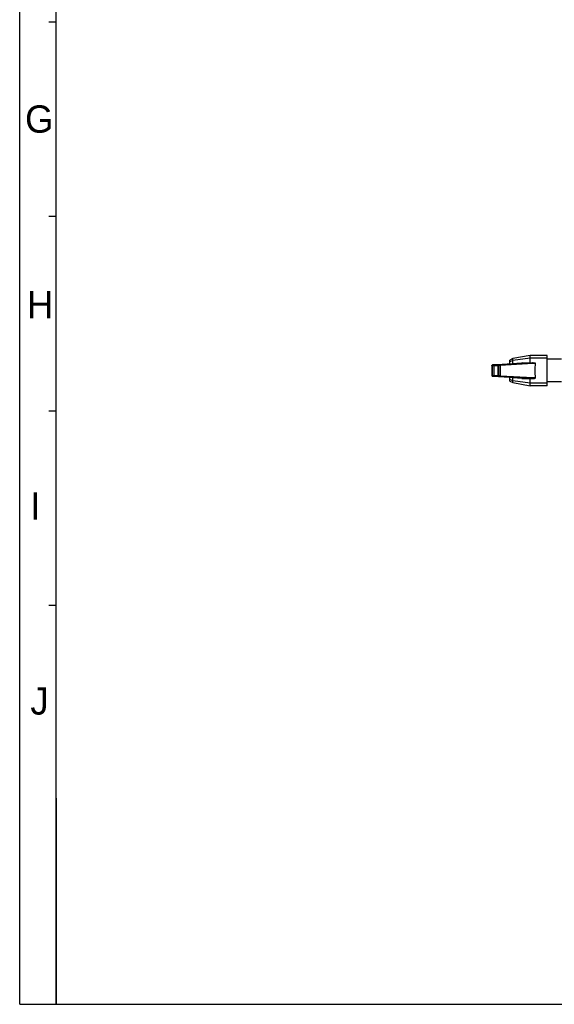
# Model space of a CAD drawing. Header units: millimetres. Extents: x -173733 to 2162, y 0 to 2473.
# Tile 1 of 17: x 0 to 342, y 0 to 629. Entities that reach past the tile are written whole.
import ezdxf

# ---------------------------------------------------------------- set-up
doc = ezdxf.new("R2010")
doc.units = ezdxf.units.MM
doc.header["$LTSCALE"] = 108.9
doc.layers.get('0').update_dxf_attribs({"linetype": 'CONTINUOUS'})
doc.layers.add('solid', color=7, linetype='CONTINUOUS', lineweight=30)
doc.styles.add('TEXTSTYLE_2', font='txt')

msp = doc.modelspace()

# ---------------------------------------------------------------- linework, layer by layer
at = {"color": 7, "linetype": 'Continuous'}
for p, q in [((0, 0), (0, 1400)), ((23.33, 0), (23.33, 1373.33)), ((23.33, 503.47), (18.54, 503.47)), ((23.33, 379.2), (18.54, 379.2)), ((23.33, 254.93), (18.54, 254.93)), ((23.33, 130.67), (23.33, 0)), ((0, 0), (1980, 0)), ((23.33, 0), (1956.67, 0))]:
    msp.add_line(p, q, dxfattribs=at)
at = {"color": 2, "linetype": 'Continuous'}
for p, q in [((23.32, 131.72), (23.32, -0.01)), ((23.32, -0.01), (1956.65, -0.01))]:
    msp.add_line(p, q, dxfattribs=at)
at = {"layer": 'solid'}
for p, q in [((23.33, 627.73), (18.54, 627.73)), ((302.26, 408.7), (320.99, 410.06)), ((302.29, 408.7), (321.02, 410.06)), ((327.8, 410.06), (306.05, 408.79)), ((328.25, 409.56), (307.02, 408.32)), ((315.16, 412.74), (313.16, 411.74)), ((313.16, 409.49), (313.16, 411.74)), ((315.16, 411.53), (313.16, 410.76)), ((326.16, 414.74), (315.16, 412.74)), ((326.16, 413.07), (315.16, 411.53)), ((315.16, 409.64), (315.16, 412.74)), ((320.62, 410.08), (320.62, 410.06)), ((320.62, 410.08), (320.64, 410.06)), ((320.99, 410.06), (321.02, 410.06)), ((321.02, 410.06), (327.8, 410.06)), ((321.11, 410.07), (321.12, 410.07)), ((321.12, 410.07), (321.29, 410.07)), ((321.29, 410.07), (329, 410.07)), ((326.16, 410.07), (326.16, 414.74)), ((337.16, 414.74), (326.16, 414.74)), ((337.16, 413.07), (326.16, 413.07)), ((329.5, 409.57), (328.38, 409.57)), ((337.16, 395.4), (337.16, 414.74)), ((346.16, 412.32), (337.16, 412.32)), ((301.8, 408.2), (301.8, 401.93)), ((301.8, 408.2), (301.8, 401.93)), ((301.95, 408.16), (301.8, 408.2)), ((301.8, 408.2), (301.8, 408.2)), ((301.95, 408.16), (301.95, 401.97)), ((302.26, 408.7), (302.29, 408.7)), ((302.44, 408.66), (302.29, 408.7)), ((305.6, 408.69), (302.99, 408.66)), ((305.66, 408.19), (303.04, 408.16)), ((303.04, 408.16), (303.04, 401.98)), ((306.52, 408.76), (305.6, 408.69)), ((305.66, 408.19), (305.66, 401.94)), ((306.07, 408.19), (305.66, 408.19)), ((306.99, 408.26), (306.07, 408.19)), ((306.07, 408.19), (306.07, 401.94)), ((306.36, 408.76), (306.39, 408.76)), ((306.53, 408.76), (306.52, 408.76)), ((306.99, 408.26), (306.99, 401.87)), ((307.03, 408.26), (306.99, 408.26)), ((307.03, 408.26), (307.03, 401.87)), ((301.8, 401.93), (301.95, 401.97)), ((301.8, 401.93), (301.8, 401.93)), ((320.99, 400.07), (302.26, 401.43)), ((302.26, 401.43), (302.29, 401.43)), ((302.29, 401.43), (302.44, 401.47)), ((321.02, 400.07), (302.29, 401.43)), ((302.99, 401.48), (305.6, 401.44)), ((303.04, 401.98), (305.66, 401.94)), ((305.6, 401.44), (306.52, 401.37)), ((305.66, 401.94), (306.07, 401.94)), ((306.05, 401.34), (327.8, 400.07)), ((306.07, 401.94), (306.99, 401.87)), ((306.53, 401.37), (306.52, 401.37)), ((306.99, 401.87), (307.03, 401.87)), ((307.02, 401.81), (328.25, 400.57)), ((313.16, 398.4), (313.16, 400.64)), ((315.16, 398.6), (313.16, 399.38)), ((313.16, 398.4), (315.16, 397.4)), ((315.16, 397.4), (315.16, 400.5)), ((326.16, 397.07), (315.16, 398.6)), ((315.16, 397.4), (326.16, 395.4)), ((320.62, 400.07), (320.62, 400.05)), ((320.64, 400.07), (320.62, 400.05)), ((321.02, 400.07), (320.99, 400.07)), ((327.8, 400.07), (321.02, 400.07)), ((321.11, 400.07), (321.12, 400.07)), ((321.29, 400.07), (321.12, 400.07)), ((321.29, 400.07), (329, 400.07)), ((326.16, 395.4), (326.16, 400.07)), ((337.16, 397.07), (326.16, 397.07)), ((328.38, 400.57), (329.5, 400.57)), ((346.16, 397.82), (337.16, 397.82)), ((337.16, 395.4), (326.16, 395.4))]:
    msp.add_line(p, q, dxfattribs=at)
for centre, radius, start, end in [((321.13, 408.11), 1.96, 93.26389, 94.16221), ((321.13, 408.11), 1.96, 90.56821, 93.26422), ((321.13, 408.53), 1.53, 91.75863, 94.16304), ((321.13, 408.54), 1.53, 90.55277, 91.75749), ((327.94, 407.74), 2.33, 90.00149, 93.37935), ((328.38, 407.31), 2.25, 90.00144, 93.34617), ((302.3, 408.2), 0.5, 108.31343, 179.99999), ((302.3, 408.2), 0.496, 155.71054, 158.55427), ((302.3, 408.2), 0.505, 137.89709, 155.65043), ((302.3, 408.2), 0.498, 132.95635, 137.84916), ((302.3, 408.2), 0.502, 116.6361, 132.92501), ((302.3, 408.21), 0.492, 113.13904, 116.58547), ((302.3, 408.21), 0.491, 111.53308, 113.13465), ((302.3, 408.2), 0.502, 94.36248, 111.48744), ((302.3, 408.2), 0.504, 94.17908, 108.2563), ((302.3, 408.21), 0.488, 90.79362, 94.31757), ((306.53, 434.51), 25.75, 269.6921, 269.98134), ((306.53, 408.26), 0.5, 18.17746, 89.98851), ((306.52, 408.26), 0.504, 0.06696, 18.10996), ((302.3, 401.93), 0.5, 180.00001, 251.68657), ((302.3, 401.93), 0.496, 201.44576, 204.28952), ((302.3, 401.94), 0.505, 204.34963, 222.10296), ((302.3, 401.93), 0.498, 222.15089, 227.04371), ((302.3, 401.93), 0.502, 227.07505, 243.36392), ((302.3, 401.93), 0.492, 243.41456, 246.86099), ((302.3, 401.92), 0.491, 246.86538, 248.46694), ((302.3, 401.93), 0.502, 248.51258, 265.63752), ((302.3, 401.94), 0.504, 251.7437, 265.82092), ((302.3, 401.92), 0.488, 265.68243, 269.20638), ((306.52, 377.52), 23.85, 90.21041, 90.3314), ((306.53, 374.66), 26.72, 90.0219, 90.2095), ((306.53, 401.87), 0.5, 270.01201, 341.82254), ((306.44, 401.88), 0.545, 343.11864, 359.32958), ((306.52, 401.87), 0.504, 341.89004, 359.93304), ((321.13, 402.03), 1.96, 265.83779, 266.73611), ((321.13, 402.02), 1.96, 266.73578, 269.43179), ((321.13, 401.6), 1.53, 265.8364, 269.44493), ((327.94, 402.39), 2.33, 266.62065, 269.99851), ((328.38, 402.82), 2.25, 266.65383, 269.99856)]:
    msp.add_arc(centre, radius, start, end, dxfattribs=at)
msp.add_ellipse((340.28, 405.07), major_axis=(0, 20), ratio=0.553397, start_param=1.343853, end_param=1.797739, dxfattribs=at)
for points in [[(320.62, 410.06), (320.62, 410.07), (320.63, 410.07), (320.64, 410.06)], [(301.8, 408.2), (301.8, 408.26), (301.81, 408.32), (301.83, 408.38)], [(306.18, 408.77), (306.14, 408.78), (306.09, 408.79), (306.05, 408.79)], [(306.99, 408.26), (306.99, 408.32), (306.97, 408.39), (306.95, 408.45)], [(301.8, 401.93), (301.8, 401.87), (301.81, 401.81), (301.83, 401.75)], [(306.18, 401.36), (306.14, 401.35), (306.09, 401.34), (306.05, 401.34)], [(320.62, 400.07), (320.62, 400.07), (320.63, 400.07), (320.64, 400.07)]]:
    msp.add_open_spline(points, degree=3, dxfattribs=at)
for points, knots in [([(328.25, 409.56), (328.24, 409.69), (328.16, 409.94), (327.92, 410.06), (327.8, 410.06)], [0, 0, 0, 0, 0.5232, 1, 1, 1, 1]), ([(328.38, 409.57), (328.38, 409.69), (328.3, 409.94), (328.05, 410.07), (327.94, 410.07)], [0, 0, 0, 0, 0.523526, 1, 1, 1, 1]), ([(329, 410.07), (329.13, 410.07), (329.34, 410), (329.49, 409.77), (329.51, 409.63), (329.5, 409.57)], [0, 0, 0, 0, 0.500843, 0.751083, 1, 1, 1, 1]), ([(301.95, 408.16), (301.95, 408.29), (302.05, 408.55), (302.31, 408.66), (302.44, 408.66)], [0, 0, 0, 0, 0.500818, 1, 1, 1, 1]), ([(303.04, 408.16), (302.91, 408.16), (302.67, 408.15), (302.34, 408.15), (302.11, 408.16), (301.99, 408.16), (301.95, 408.16)], [0, 0, 0, 0, 0.354669, 0.669242, 0.895841, 1, 1, 1, 1]), ([(302.99, 408.66), (302.92, 408.66), (302.8, 408.65), (302.64, 408.65), (302.52, 408.66), (302.46, 408.66), (302.44, 408.66)], [0, 0, 0, 0, 0.354587, 0.669105, 0.895671, 1, 1, 1, 1]), ([(303.04, 408.16), (303.04, 408.22), (303.04, 408.34), (303.03, 408.47), (303.02, 408.56), (303.01, 408.61), (303, 408.64), (302.99, 408.65), (302.99, 408.66)], [0, 0, 0, 0, 0.371952, 0.689863, 0.813632, 0.908007, 0.969886, 1, 1, 1, 1]), ([(305.66, 408.19), (305.66, 408.26), (305.65, 408.37), (305.64, 408.51), (305.63, 408.6), (305.62, 408.65), (305.62, 408.67), (305.61, 408.69), (305.6, 408.69)], [0, 0, 0, 0, 0.371932, 0.689851, 0.813625, 0.908003, 0.969885, 1, 1, 1, 1]), ([(306.07, 408.19), (306.07, 408.32), (305.97, 408.58), (305.72, 408.69), (305.6, 408.69)], [0, 0, 0, 0, 0.514462, 1, 1, 1, 1]), ([(306.05, 408.79), (306.01, 408.79), (305.83, 408.77), (306.04, 408.76), (306.1, 408.76)], [0, 0, 0, 0, 0.417102, 1, 1, 1, 1]), ([(306.19, 408.76), (306.17, 408.76), (306.11, 408.76), (306.05, 408.77), (306.01, 408.77)], [0, 0, 0, 0, 0.342335, 1, 1, 1, 1]), ([(306.1, 408.76), (306.12, 408.76), (306.2, 408.76), (306.29, 408.76), (306.36, 408.76)], [0, 0, 0, 0, 0.214509, 1, 1, 1, 1]), ([(306.53, 408.76), (306.5, 408.76), (306.38, 408.76), (306.27, 408.76), (306.19, 408.76)], [0, 0, 0, 0, 0.281035, 1, 1, 1, 1]), ([(306.95, 408.45), (306.92, 408.54), (306.8, 408.7), (306.61, 408.76), (306.52, 408.76)], [0, 0, 0, 0, 0.511328, 1, 1, 1, 1]), ([(301.95, 401.97), (301.99, 401.97), (302.11, 401.97), (302.34, 401.98), (302.67, 401.98), (302.91, 401.98), (303.04, 401.98)], [0, 0, 0, 0, 0.104158, 0.330758, 0.645331, 1, 1, 1, 1]), ([(301.95, 401.97), (301.95, 401.84), (302.05, 401.58), (302.31, 401.47), (302.44, 401.47)], [0, 0, 0, 0, 0.500818, 1, 1, 1, 1]), ([(302.44, 401.47), (302.46, 401.47), (302.52, 401.47), (302.64, 401.48), (302.8, 401.48), (302.92, 401.48), (302.99, 401.48)], [0, 0, 0, 0, 0.104328, 0.330895, 0.645413, 1, 1, 1, 1]), ([(303.04, 401.98), (303.04, 401.91), (303.04, 401.8), (303.03, 401.66), (303.02, 401.57), (303.01, 401.52), (303, 401.49), (302.99, 401.48), (302.99, 401.48)], [0, 0, 0, 0, 0.371951, 0.689863, 0.813631, 0.908007, 0.969886, 1, 1, 1, 1]), ([(306.07, 401.94), (306.07, 401.81), (305.97, 401.56), (305.72, 401.44), (305.6, 401.44)], [0, 0, 0, 0, 0.514462, 1, 1, 1, 1]), ([(305.66, 401.94), (305.66, 401.88), (305.65, 401.76), (305.64, 401.62), (305.63, 401.53), (305.62, 401.49), (305.62, 401.46), (305.61, 401.44), (305.6, 401.44)], [0, 0, 0, 0, 0.371932, 0.689851, 0.813625, 0.908003, 0.969885, 1, 1, 1, 1]), ([(306.1, 401.37), (306.04, 401.37), (305.83, 401.36), (306.01, 401.34), (306.05, 401.34)], [0, 0, 0, 0, 0.583064, 1, 1, 1, 1]), ([(306.02, 401.36), (306.01, 401.36), (306, 401.36), (306.03, 401.37), (306.07, 401.37), (306.13, 401.37), (306.18, 401.37)], [0, 0, 0, 0, 0.055967, 0.083515, 0.275413, 1, 1, 1, 1]), ([(306.38, 401.37), (306.36, 401.37), (306.26, 401.37), (306.17, 401.37), (306.1, 401.37)], [0, 0, 0, 0, 0.285217, 1, 1, 1, 1]), ([(306.18, 401.37), (306.2, 401.37), (306.32, 401.37), (306.44, 401.37), (306.53, 401.37)], [0, 0, 0, 0, 0.213808, 1, 1, 1, 1]), ([(306.96, 401.72), (306.93, 401.62), (306.82, 401.45), (306.62, 401.37), (306.52, 401.37)], [0, 0, 0, 0, 0.512233, 1, 1, 1, 1]), ([(328.25, 400.57), (328.24, 400.44), (328.16, 400.19), (327.92, 400.07), (327.8, 400.07)], [0, 0, 0, 0, 0.5232, 1, 1, 1, 1]), ([(328.38, 400.57), (328.38, 400.44), (328.3, 400.19), (328.05, 400.07), (327.94, 400.07)], [0, 0, 0, 0, 0.523526, 1, 1, 1, 1]), ([(329.5, 400.57), (329.51, 400.5), (329.49, 400.36), (329.34, 400.13), (329.13, 400.07), (329, 400.07)], [0, 0, 0, 0, 0.248811, 0.499044, 1, 1, 1, 1])]:
    msp.add_open_spline(points, degree=3, knots=knots, dxfattribs=at)

# ---------------------------------------------------------------- texts
at = {"color": 7, "linetype": 'Continuous', "char_height": 17.45, "width": 12.8126, "attachment_point": 1, "line_spacing_factor": 0.9, "style": 'TEXTSTYLE_2'}
for s, insert in [('G', (3.41, 574.6)), ('H', (4.72, 455.86)), ('I', (6.83, 327.18)), ('J', (6.83, 202.6))]:
    msp.add_mtext(s, dxfattribs=dict(at, insert=insert))

doc.saveas('drawing.dxf')
